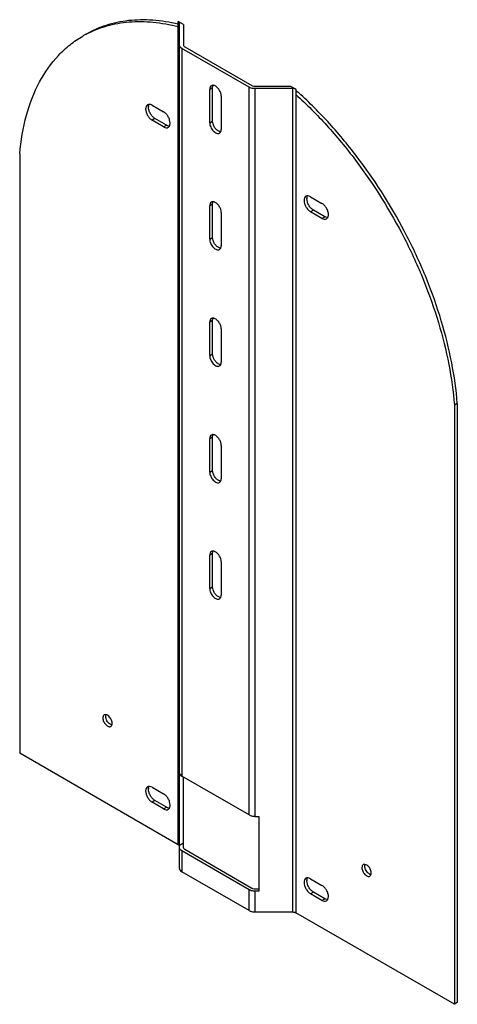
# Model space of a CAD drawing. Header units: millimetres. Extents: x 97 to 312, y 44 to 527.
import ezdxf

# ---------------------------------------------------------------- set-up
doc = ezdxf.new("R2010")
doc.units = ezdxf.units.MM
doc.header["$LTSCALE"] = 37.123208
doc.layers.get('0').update_dxf_attribs({"linetype": 'CONTINUOUS'})

msp = doc.modelspace()

# ---------------------------------------------------------------- linework, layer by layer
at = {"color": 7, "linetype": 'Continuous'}
for p, q in [((174.89, 122.27), (174.89, 526.44)), ((177.48, 524.94), (174.89, 526.44)), ((175.48, 514.81), (175.48, 525.62)), ((177.48, 524.94), (177.48, 514.81)), ((175.48, 110.64), (175.48, 514.81)), ((176.65, 513.17), (176.65, 155.95)), ((209.66, 494.11), (176.65, 513.17)), ((178.06, 513.99), (211.07, 494.93)), ((191.74, 493.85), (190.32, 493.03)), ((190.32, 476.7), (190.32, 493.03)), ((191.74, 477.52), (191.74, 493.85)), ((209.66, 136.89), (209.66, 494.11)), ((212.49, 494.59), (230.04, 494.59)), ((212.49, 493.44), (212.49, 136.22)), ((231.22, 493.44), (212.49, 493.44)), ((230.04, 494.59), (232.63, 493.1)), ((231.22, 89.27), (231.22, 493.44)), ((232.63, 493.1), (232.63, 88.93)), ((195.98, 489.76), (195.98, 473.43)), ((162.04, 485.27), (167.7, 482.01)), ((163.45, 478.74), (162.04, 477.92)), ((169.11, 475.47), (163.45, 478.74)), ((167.7, 474.66), (162.04, 477.92)), ((167.7, 474.66), (169.11, 475.47)), ((190.32, 476.7), (191.74, 477.52)), ((96.99, 461.39), (96.99, 167.24)), ((239.82, 440.37), (245.48, 437.1)), ((191.74, 436.69), (190.32, 435.87)), ((190.32, 419.54), (190.32, 435.87)), ((191.74, 420.36), (191.74, 436.69)), ((195.98, 432.61), (195.98, 416.28)), ((241.24, 433.83), (239.82, 433.02)), ((245.48, 429.75), (239.82, 433.02)), ((246.89, 430.57), (241.24, 433.83)), ((245.48, 429.75), (246.89, 430.57)), ((190.32, 419.54), (191.74, 420.36)), ((191.74, 379.54), (190.32, 378.72)), ((190.32, 362.39), (190.32, 378.72)), ((191.74, 363.21), (191.74, 379.54)), ((195.98, 375.45), (195.98, 359.12)), ((190.32, 362.39), (191.74, 363.21)), ((311.95, 338.92), (310.53, 338.1)), ((311.95, 338.92), (311.95, 44.77)), ((310.53, 338.1), (310.53, 43.95)), ((191.74, 322.38), (190.32, 321.56)), ((190.32, 305.23), (190.32, 321.56)), ((191.74, 306.05), (191.74, 322.38)), ((195.98, 318.3), (195.98, 301.97)), ((190.32, 305.23), (191.74, 306.05)), ((191.74, 265.23), (190.32, 264.41)), ((190.32, 248.08), (190.32, 264.41)), ((191.74, 248.9), (191.74, 265.23)), ((195.98, 261.14), (195.98, 244.81)), ((190.32, 248.08), (191.74, 248.9)), ((174.89, 122.27), (96.99, 167.24)), ((209.66, 136.89), (176.65, 155.95)), ((177.48, 120.84), (177.48, 155.48)), ((162.04, 150.51), (167.7, 147.24)), ((163.45, 143.97), (162.04, 143.16)), ((167.7, 139.89), (162.04, 143.16)), ((169.11, 140.71), (163.45, 143.97)), ((167.7, 139.89), (169.11, 140.71)), ((212.49, 136.22), (214.49, 136.22)), ((214.49, 136.22), (214.49, 99.48)), ((175.48, 122), (177.48, 123.15)), ((209.66, 100.15), (176.65, 119.21)), ((176.65, 119.21), (176.65, 109.01)), ((178.06, 120.03), (211.07, 100.97)), ((209.66, 89.95), (176.65, 109.01)), ((239.82, 105.6), (245.48, 102.33)), ((209.66, 89.95), (209.66, 100.15)), ((212.49, 100.63), (214.49, 100.63)), ((214.49, 99.48), (212.49, 99.48)), ((212.49, 99.48), (212.49, 89.27)), ((241.24, 99.07), (239.82, 98.25)), ((245.48, 94.99), (239.82, 98.25)), ((246.89, 95.8), (241.24, 99.07)), ((245.48, 94.99), (246.89, 95.8)), ((212.49, 89.27), (231.22, 89.27)), ((310.53, 43.95), (232.63, 88.93)), ((311.95, 44.77), (310.53, 43.95))]:
    msp.add_line(p, q, dxfattribs=at)
for centre, radius, start, end in [((153.3, 475.32), 50.69, 118.1491, 119.9944), ((153.33, 475.27), 50.75, 117.7538, 118.1493), ((230.42, 487.11), 5.58, 63.5568, 66.6252), ((164.16, 484.26), 3.89, 174.4251, 180.0677), ((241.94, 439.35), 3.89, 174.4251, 180.0677), ((164.16, 149.49), 3.89, 174.4251, 180.0677), ((241.94, 104.58), 3.89, 174.4251, 180.0677)]:
    msp.add_arc(centre, radius, start, end, dxfattribs=at)
for points, knots in [([(174.88, 525.02), (170.76, 525.99), (162.63, 527.3), (150.6, 527.18), (139.39, 524.88), (132.54, 521.87), (129.38, 520.04)], [0, 0, 0, 0, 0.271334, 0.525221, 0.766106, 1, 1, 1, 1]), ([(129.7, 520.18), (132.88, 521.86), (139.75, 524.57), (150.89, 526.51), (162.79, 526.33), (170.82, 524.88), (174.89, 523.85)], [0, 0, 0, 0, 0.233029, 0.473923, 0.728253, 1, 1, 1, 1]), ([(175.48, 525.62), (175.48, 525.78), (175.34, 526.12), (175.06, 526.34), (174.89, 526.44)], [0, 0, 0, 0, 0.449243, 1, 1, 1, 1]), ([(96.99, 461.39), (97.56, 467.81), (99.6, 479.99), (105.93, 496.58), (113.89, 507.99), (121.57, 515.09), (125.78, 517.96), (127.96, 519.22)], [0, 0, 0, 0, 0.283766, 0.540859, 0.776307, 0.888961, 1, 1, 1, 1]), ([(176.65, 513.17), (176.32, 513.36), (175.75, 513.8), (175.48, 514.5), (175.48, 514.81)], [0, 0, 0, 0, 0.550757, 1, 1, 1, 1]), ([(177.48, 514.81), (177.48, 514.65), (177.61, 514.3), (177.9, 514.09), (178.06, 513.99)], [0, 0, 0, 0, 0.449243, 1, 1, 1, 1]), ([(191.15, 494.86), (190.88, 494.71), (190.42, 494.12), (190.32, 493.41), (190.32, 493.03)], [0, 0, 0, 0, 0.449148, 1, 1, 1, 1]), ([(192.04, 495.04), (192, 495.05), (191.83, 495.05), (191.66, 495.04), (191.53, 495.01)], [0, 0, 0, 0, 0.25968, 1, 1, 1, 1]), ([(191.74, 493.85), (191.74, 493.96), (191.76, 494.37), (191.86, 494.78), (191.99, 495.05)], [0, 0, 0, 0, 0.272783, 1, 1, 1, 1]), ([(192.67, 494.89), (192.62, 494.91), (192.42, 494.98), (192.2, 495.03), (192.04, 495.04)], [0, 0, 0, 0, 0.262965, 1, 1, 1, 1]), ([(195.98, 489.76), (195.98, 490.28), (195.77, 491.37), (195.04, 492.87), (194.01, 494.12), (193.12, 494.72), (192.67, 494.89)], [0, 0, 0, 0, 0.243004, 0.511779, 0.774046, 1, 1, 1, 1]), ([(212.49, 493.44), (212.23, 493.44), (211.26, 493.49), (210.28, 493.76), (209.66, 494.11)], [0, 0, 0, 0, 0.267144, 1, 1, 1, 1]), ([(211.07, 494.93), (211.17, 494.88), (211.61, 494.67), (212.11, 494.59), (212.49, 494.59)], [0, 0, 0, 0, 0.229115, 1, 1, 1, 1]), ([(232.63, 493.1), (232.53, 493.16), (232.09, 493.36), (231.59, 493.44), (231.22, 493.44)], [0, 0, 0, 0, 0.229115, 1, 1, 1, 1]), ([(232.63, 490.52), (237.92, 485.74), (248.19, 475.46), (267.09, 452.59), (283.09, 426.97), (295.59, 399.67), (302.92, 378.96), (308.06, 358.45), (310, 344.78), (310.53, 338.1)], [0, 0, 0, 0, 0.122267, 0.249021, 0.508508, 0.637628, 0.763711, 0.885002, 1, 1, 1, 1]), ([(234.04, 491.33), (233.96, 491.41), (233.61, 491.7), (233.21, 491.95), (232.9, 492.1)], [0, 0, 0, 0, 0.243215, 1, 1, 1, 1]), ([(311.95, 338.92), (311.41, 345.6), (309.47, 359.26), (304.34, 379.78), (297.01, 400.49), (284.51, 427.78), (268.5, 453.41), (249.61, 476.27), (239.34, 486.56), (234.04, 491.33)], [0, 0, 0, 0, 0.114998, 0.236289, 0.362372, 0.491492, 0.750979, 0.877733, 1, 1, 1, 1]), ([(159.79, 485.49), (159.49, 485.32), (158.96, 484.66), (158.86, 483.86), (158.86, 483.44)], [0, 0, 0, 0, 0.449166, 1, 1, 1, 1]), ([(158.86, 483.44), (158.86, 482.91), (159.05, 481.81), (159.74, 480.27), (160.73, 478.9), (161.59, 478.18), (162.04, 477.92)], [0, 0, 0, 0, 0.237254, 0.500001, 0.762748, 1, 1, 1, 1]), ([(162.04, 485.27), (161.67, 485.49), (160.92, 485.8), (160.09, 485.67), (159.79, 485.49)], [0, 0, 0, 0, 0.550833, 1, 1, 1, 1]), ([(163.45, 478.74), (163, 479), (162.15, 479.72), (161.15, 481.08), (160.47, 482.63), (160.27, 483.73), (160.27, 484.25)], [0, 0, 0, 0, 0.237252, 0.499999, 0.762746, 1, 1, 1, 1]), ([(160.29, 484.63), (160.3, 484.73), (160.35, 485.1), (160.47, 485.47), (160.61, 485.7)], [0, 0, 0, 0, 0.270189, 1, 1, 1, 1]), ([(170.88, 476.5), (170.88, 477.02), (170.68, 478.12), (170, 479.66), (169, 481.03), (168.15, 481.75), (167.7, 482.01)], [0, 0, 0, 0, 0.237254, 0.500001, 0.762748, 1, 1, 1, 1]), ([(167.7, 474.66), (168.07, 474.44), (168.81, 474.13), (169.64, 474.26), (169.95, 474.44)], [0, 0, 0, 0, 0.550833, 1, 1, 1, 1]), ([(170.54, 475.04), (170.43, 475.04), (169.92, 475.08), (169.45, 475.28), (169.11, 475.47)], [0, 0, 0, 0, 0.226837, 1, 1, 1, 1]), ([(170.27, 474.69), (170.37, 474.79), (170.76, 475.31), (170.88, 475.99), (170.88, 476.5)], [0, 0, 0, 0, 0.221496, 1, 1, 1, 1]), ([(190.32, 476.7), (190.32, 475.99), (190.72, 474.5), (191.73, 472.93), (192.82, 471.97), (193.64, 471.52), (194.45, 471.36), (194.95, 471.49), (195.15, 471.6)], [0, 0, 0, 0, 0.269872, 0.561254, 0.695402, 0.813106, 0.912846, 1, 1, 1, 1]), ([(195.07, 472.38), (194.62, 472.55), (193.73, 473.14), (192.69, 474.4), (191.96, 475.9), (191.74, 477), (191.74, 477.52)], [0, 0, 0, 0, 0.225372, 0.487591, 0.756688, 1, 1, 1, 1]), ([(195.7, 472.24), (195.65, 472.24), (195.43, 472.27), (195.22, 472.32), (195.07, 472.38)], [0, 0, 0, 0, 0.238031, 1, 1, 1, 1]), ([(195.15, 471.6), (195.42, 471.76), (195.89, 472.34), (195.98, 473.05), (195.98, 473.43)], [0, 0, 0, 0, 0.449148, 1, 1, 1, 1]), ([(237.57, 440.59), (237.27, 440.41), (236.74, 439.76), (236.64, 438.96), (236.64, 438.53)], [0, 0, 0, 0, 0.449166, 1, 1, 1, 1]), ([(239.82, 440.37), (239.45, 440.58), (238.71, 440.89), (237.88, 440.76), (237.57, 440.59)], [0, 0, 0, 0, 0.550833, 1, 1, 1, 1]), ([(238.07, 439.73), (238.08, 439.83), (238.14, 440.2), (238.26, 440.56), (238.39, 440.8)], [0, 0, 0, 0, 0.270189, 1, 1, 1, 1]), ([(191.15, 437.71), (190.88, 437.55), (190.42, 436.97), (190.32, 436.26), (190.32, 435.87)], [0, 0, 0, 0, 0.449148, 1, 1, 1, 1]), ([(192.04, 437.89), (192, 437.89), (191.83, 437.9), (191.66, 437.88), (191.53, 437.85)], [0, 0, 0, 0, 0.25968, 1, 1, 1, 1]), ([(191.74, 436.69), (191.74, 436.8), (191.76, 437.21), (191.86, 437.62), (191.99, 437.89)], [0, 0, 0, 0, 0.272783, 1, 1, 1, 1]), ([(192.67, 437.74), (192.62, 437.76), (192.42, 437.83), (192.2, 437.87), (192.04, 437.89)], [0, 0, 0, 0, 0.262965, 1, 1, 1, 1]), ([(195.98, 432.61), (195.98, 433.13), (195.77, 434.22), (195.04, 435.71), (194.01, 436.97), (193.12, 437.57), (192.67, 437.74)], [0, 0, 0, 0, 0.243004, 0.511779, 0.774046, 1, 1, 1, 1]), ([(236.64, 438.53), (236.64, 438.01), (236.84, 436.91), (237.52, 435.36), (238.52, 434), (239.37, 433.28), (239.82, 433.02)], [0, 0, 0, 0, 0.237254, 0.500001, 0.762748, 1, 1, 1, 1]), ([(241.24, 433.83), (240.78, 434.09), (239.93, 434.81), (238.93, 436.18), (238.25, 437.72), (238.05, 438.82), (238.05, 439.35)], [0, 0, 0, 0, 0.237252, 0.499999, 0.762746, 1, 1, 1, 1]), ([(248.66, 431.59), (248.66, 432.11), (248.47, 433.21), (247.78, 434.76), (246.79, 436.12), (245.93, 436.84), (245.48, 437.1)], [0, 0, 0, 0, 0.237254, 0.500001, 0.762748, 1, 1, 1, 1]), ([(248.32, 430.13), (248.21, 430.13), (247.71, 430.18), (247.23, 430.37), (246.89, 430.57)], [0, 0, 0, 0, 0.226837, 1, 1, 1, 1]), ([(248.05, 429.78), (248.15, 429.88), (248.55, 430.4), (248.66, 431.09), (248.66, 431.59)], [0, 0, 0, 0, 0.221496, 1, 1, 1, 1]), ([(245.48, 429.75), (245.85, 429.54), (246.6, 429.23), (247.43, 429.35), (247.73, 429.53)], [0, 0, 0, 0, 0.550833, 1, 1, 1, 1]), ([(190.32, 419.54), (190.32, 418.83), (190.72, 417.35), (191.73, 415.78), (192.82, 414.82), (193.64, 414.37), (194.45, 414.2), (194.95, 414.33), (195.15, 414.45)], [0, 0, 0, 0, 0.269872, 0.561254, 0.695402, 0.813106, 0.912846, 1, 1, 1, 1]), ([(195.07, 415.22), (194.62, 415.39), (193.73, 415.99), (192.69, 417.24), (191.96, 418.75), (191.74, 419.84), (191.74, 420.36)], [0, 0, 0, 0, 0.225372, 0.487591, 0.756688, 1, 1, 1, 1]), ([(195.15, 414.45), (195.42, 414.6), (195.89, 415.19), (195.98, 415.9), (195.98, 416.28)], [0, 0, 0, 0, 0.449148, 1, 1, 1, 1]), ([(195.7, 415.08), (195.65, 415.09), (195.43, 415.11), (195.22, 415.17), (195.07, 415.22)], [0, 0, 0, 0, 0.238031, 1, 1, 1, 1]), ([(191.15, 380.55), (190.88, 380.4), (190.42, 379.81), (190.32, 379.1), (190.32, 378.72)], [0, 0, 0, 0, 0.449148, 1, 1, 1, 1]), ([(192.04, 380.73), (192, 380.73), (191.83, 380.74), (191.66, 380.73), (191.53, 380.7)], [0, 0, 0, 0, 0.25968, 1, 1, 1, 1]), ([(191.74, 379.54), (191.74, 379.65), (191.76, 380.06), (191.86, 380.47), (191.99, 380.74)], [0, 0, 0, 0, 0.272783, 1, 1, 1, 1]), ([(192.67, 380.58), (192.62, 380.6), (192.42, 380.67), (192.2, 380.72), (192.04, 380.73)], [0, 0, 0, 0, 0.262965, 1, 1, 1, 1]), ([(195.98, 375.45), (195.98, 375.97), (195.77, 377.06), (195.04, 378.56), (194.01, 379.81), (193.12, 380.41), (192.67, 380.58)], [0, 0, 0, 0, 0.243004, 0.511779, 0.774046, 1, 1, 1, 1]), ([(195.07, 358.07), (194.62, 358.24), (193.73, 358.83), (192.69, 360.09), (191.96, 361.59), (191.74, 362.69), (191.74, 363.21)], [0, 0, 0, 0, 0.225372, 0.487591, 0.756688, 1, 1, 1, 1]), ([(190.32, 362.39), (190.32, 361.68), (190.72, 360.19), (191.73, 358.62), (192.82, 357.66), (193.64, 357.21), (194.45, 357.05), (194.95, 357.18), (195.15, 357.29)], [0, 0, 0, 0, 0.269872, 0.561254, 0.695402, 0.813106, 0.912846, 1, 1, 1, 1]), ([(195.7, 357.93), (195.65, 357.93), (195.43, 357.95), (195.22, 358.01), (195.07, 358.07)], [0, 0, 0, 0, 0.238031, 1, 1, 1, 1]), ([(195.15, 357.29), (195.42, 357.45), (195.89, 358.03), (195.98, 358.74), (195.98, 359.12)], [0, 0, 0, 0, 0.449148, 1, 1, 1, 1]), ([(191.15, 323.4), (190.88, 323.24), (190.42, 322.66), (190.32, 321.95), (190.32, 321.56)], [0, 0, 0, 0, 0.449148, 1, 1, 1, 1]), ([(192.04, 323.58), (192, 323.58), (191.83, 323.59), (191.66, 323.57), (191.53, 323.54)], [0, 0, 0, 0, 0.25968, 1, 1, 1, 1]), ([(191.74, 322.38), (191.74, 322.49), (191.76, 322.9), (191.86, 323.31), (191.99, 323.58)], [0, 0, 0, 0, 0.272783, 1, 1, 1, 1]), ([(192.67, 323.43), (192.62, 323.45), (192.42, 323.52), (192.2, 323.56), (192.04, 323.58)], [0, 0, 0, 0, 0.262965, 1, 1, 1, 1]), ([(195.98, 318.3), (195.98, 318.82), (195.77, 319.91), (195.04, 321.4), (194.01, 322.66), (193.12, 323.26), (192.67, 323.43)], [0, 0, 0, 0, 0.243004, 0.511779, 0.774046, 1, 1, 1, 1]), ([(190.32, 305.23), (190.32, 304.52), (190.72, 303.04), (191.73, 301.47), (192.82, 300.51), (193.64, 300.06), (194.45, 299.89), (194.95, 300.02), (195.15, 300.14)], [0, 0, 0, 0, 0.269872, 0.561254, 0.695402, 0.813106, 0.912846, 1, 1, 1, 1]), ([(195.07, 300.91), (194.62, 301.08), (193.73, 301.68), (192.69, 302.93), (191.96, 304.44), (191.74, 305.53), (191.74, 306.05)], [0, 0, 0, 0, 0.225372, 0.487591, 0.756688, 1, 1, 1, 1]), ([(195.7, 300.77), (195.65, 300.78), (195.43, 300.8), (195.22, 300.86), (195.07, 300.91)], [0, 0, 0, 0, 0.238031, 1, 1, 1, 1]), ([(195.15, 300.14), (195.42, 300.29), (195.89, 300.88), (195.98, 301.59), (195.98, 301.97)], [0, 0, 0, 0, 0.449148, 1, 1, 1, 1]), ([(191.15, 266.24), (190.88, 266.09), (190.42, 265.5), (190.32, 264.79), (190.32, 264.41)], [0, 0, 0, 0, 0.449148, 1, 1, 1, 1]), ([(192.04, 266.42), (192, 266.42), (191.83, 266.43), (191.66, 266.42), (191.53, 266.39)], [0, 0, 0, 0, 0.25968, 1, 1, 1, 1]), ([(191.74, 265.23), (191.74, 265.34), (191.76, 265.75), (191.86, 266.16), (191.99, 266.43)], [0, 0, 0, 0, 0.272783, 1, 1, 1, 1]), ([(192.67, 266.27), (192.62, 266.29), (192.42, 266.36), (192.2, 266.41), (192.04, 266.42)], [0, 0, 0, 0, 0.262965, 1, 1, 1, 1]), ([(195.98, 261.14), (195.98, 261.66), (195.77, 262.75), (195.04, 264.25), (194.01, 265.5), (193.12, 266.1), (192.67, 266.27)], [0, 0, 0, 0, 0.243004, 0.511779, 0.774046, 1, 1, 1, 1]), ([(190.32, 248.08), (190.32, 247.36), (190.72, 245.88), (191.73, 244.31), (192.82, 243.35), (193.64, 242.9), (194.45, 242.74), (194.95, 242.87), (195.15, 242.98)], [0, 0, 0, 0, 0.269872, 0.561254, 0.695402, 0.813106, 0.912846, 1, 1, 1, 1]), ([(195.07, 243.76), (194.62, 243.93), (193.73, 244.52), (192.69, 245.78), (191.96, 247.28), (191.74, 248.38), (191.74, 248.9)], [0, 0, 0, 0, 0.225372, 0.487591, 0.756688, 1, 1, 1, 1]), ([(195.7, 243.62), (195.65, 243.62), (195.43, 243.64), (195.22, 243.7), (195.07, 243.76)], [0, 0, 0, 0, 0.238031, 1, 1, 1, 1]), ([(195.15, 242.98), (195.42, 243.14), (195.89, 243.72), (195.98, 244.43), (195.98, 244.81)], [0, 0, 0, 0, 0.449148, 1, 1, 1, 1]), ([(138.5, 185.98), (138.28, 185.86), (137.9, 185.38), (137.82, 184.8), (137.82, 184.49)], [0, 0, 0, 0, 0.449148, 1, 1, 1, 1]), ([(137.82, 184.49), (137.82, 183.91), (138.14, 182.71), (138.97, 181.43), (139.85, 180.65), (140.52, 180.29), (141.17, 180.15), (141.58, 180.26), (141.74, 180.35)], [0, 0, 0, 0, 0.269872, 0.561254, 0.695402, 0.813106, 0.912846, 1, 1, 1, 1]), ([(140.26, 185.73), (139.98, 185.92), (139.4, 186.2), (138.73, 186.12), (138.5, 185.98)], [0, 0, 0, 0, 0.555881, 1, 1, 1, 1]), ([(139.24, 185.31), (139.24, 185.38), (139.25, 185.65), (139.3, 185.92), (139.36, 186.1)], [0, 0, 0, 0, 0.267173, 1, 1, 1, 1]), ([(141.41, 181.41), (140.76, 181.82), (139.97, 182.77), (139.37, 184.18), (139.24, 184.95), (139.24, 185.31)], [0, 0, 0, 0, 0.501506, 0.763452, 1, 1, 1, 1]), ([(142.42, 181.84), (142.42, 182.59), (141.92, 184.1), (140.91, 185.31), (140.26, 185.73)], [0, 0, 0, 0, 0.496085, 1, 1, 1, 1]), ([(142.29, 181.04), (142.22, 181.05), (141.91, 181.13), (141.62, 181.27), (141.41, 181.41)], [0, 0, 0, 0, 0.230405, 1, 1, 1, 1]), ([(141.74, 180.35), (141.96, 180.48), (142.34, 180.95), (142.42, 181.53), (142.42, 181.84)], [0, 0, 0, 0, 0.449148, 1, 1, 1, 1]), ([(175.48, 157.59), (175.48, 157.28), (175.75, 156.58), (176.32, 156.15), (176.65, 155.95)], [0, 0, 0, 0, 0.449243, 1, 1, 1, 1]), ([(159.79, 150.73), (159.49, 150.55), (158.96, 149.9), (158.86, 149.1), (158.86, 148.67)], [0, 0, 0, 0, 0.449166, 1, 1, 1, 1]), ([(162.04, 150.51), (161.67, 150.72), (160.92, 151.03), (160.09, 150.9), (159.79, 150.73)], [0, 0, 0, 0, 0.550833, 1, 1, 1, 1]), ([(160.29, 149.87), (160.3, 149.97), (160.35, 150.34), (160.47, 150.7), (160.61, 150.94)], [0, 0, 0, 0, 0.270189, 1, 1, 1, 1]), ([(158.86, 148.67), (158.86, 148.15), (159.05, 147.05), (159.74, 145.5), (160.73, 144.14), (161.59, 143.42), (162.04, 143.16)], [0, 0, 0, 0, 0.237254, 0.500001, 0.762748, 1, 1, 1, 1]), ([(163.45, 143.97), (163, 144.24), (162.15, 144.95), (161.15, 146.32), (160.47, 147.86), (160.27, 148.96), (160.27, 149.49)], [0, 0, 0, 0, 0.237252, 0.499999, 0.762746, 1, 1, 1, 1]), ([(170.88, 141.73), (170.88, 142.25), (170.68, 143.35), (170, 144.9), (169, 146.26), (168.15, 146.98), (167.7, 147.24)], [0, 0, 0, 0, 0.237254, 0.500001, 0.762748, 1, 1, 1, 1]), ([(170.54, 140.27), (170.43, 140.27), (169.92, 140.32), (169.45, 140.51), (169.11, 140.71)], [0, 0, 0, 0, 0.226837, 1, 1, 1, 1]), ([(170.27, 139.92), (170.37, 140.02), (170.76, 140.54), (170.88, 141.23), (170.88, 141.73)], [0, 0, 0, 0, 0.221496, 1, 1, 1, 1]), ([(167.7, 139.89), (168.07, 139.68), (168.81, 139.37), (169.64, 139.49), (169.95, 139.67)], [0, 0, 0, 0, 0.550833, 1, 1, 1, 1]), ([(209.66, 136.89), (209.85, 136.78), (210.74, 136.37), (211.74, 136.22), (212.49, 136.22)], [0, 0, 0, 0, 0.229115, 1, 1, 1, 1]), ([(174.89, 122.27), (174.97, 122.22), (175.23, 122.05), (175.43, 121.77), (175.47, 121.55)], [0, 0, 0, 0, 0.290369, 1, 1, 1, 1]), ([(176.65, 119.21), (176.32, 119.4), (175.75, 119.84), (175.48, 120.53), (175.48, 120.84)], [0, 0, 0, 0, 0.550757, 1, 1, 1, 1]), ([(177.48, 120.84), (177.48, 120.69), (177.61, 120.34), (177.9, 120.12), (178.06, 120.03)], [0, 0, 0, 0, 0.449243, 1, 1, 1, 1]), ([(265.78, 112.5), (265.56, 112.37), (265.18, 111.9), (265.1, 111.32), (265.1, 111.01)], [0, 0, 0, 0, 0.449148, 1, 1, 1, 1]), ([(267.54, 112.25), (267.26, 112.44), (266.68, 112.71), (266.01, 112.63), (265.78, 112.5)], [0, 0, 0, 0, 0.555881, 1, 1, 1, 1]), ([(266.52, 111.83), (266.52, 111.9), (266.53, 112.17), (266.58, 112.44), (266.64, 112.62)], [0, 0, 0, 0, 0.267173, 1, 1, 1, 1]), ([(268.69, 107.92), (268.04, 108.34), (267.25, 109.28), (266.65, 110.7), (266.52, 111.46), (266.52, 111.83)], [0, 0, 0, 0, 0.501506, 0.763452, 1, 1, 1, 1]), ([(269.7, 108.36), (269.7, 109.11), (269.2, 110.62), (268.19, 111.83), (267.54, 112.25)], [0, 0, 0, 0, 0.496085, 1, 1, 1, 1]), ([(175.48, 110.64), (175.48, 110.33), (175.75, 109.63), (176.32, 109.2), (176.65, 109.01)], [0, 0, 0, 0, 0.449243, 1, 1, 1, 1]), ([(265.1, 111.01), (265.1, 110.43), (265.42, 109.23), (266.25, 107.95), (267.13, 107.17), (267.8, 106.8), (268.45, 106.67), (268.86, 106.77), (269.02, 106.87)], [0, 0, 0, 0, 0.269872, 0.561254, 0.695402, 0.813106, 0.912846, 1, 1, 1, 1]), ([(269.57, 107.56), (269.5, 107.57), (269.19, 107.64), (268.9, 107.79), (268.69, 107.92)], [0, 0, 0, 0, 0.230405, 1, 1, 1, 1]), ([(269.02, 106.87), (269.24, 106.99), (269.62, 107.47), (269.7, 108.05), (269.7, 108.36)], [0, 0, 0, 0, 0.449148, 1, 1, 1, 1]), ([(237.57, 105.82), (237.27, 105.65), (236.74, 104.99), (236.64, 104.19), (236.64, 103.76)], [0, 0, 0, 0, 0.449166, 1, 1, 1, 1]), ([(236.64, 103.76), (236.64, 103.24), (236.84, 102.14), (237.52, 100.6), (238.52, 99.23), (239.37, 98.51), (239.82, 98.25)], [0, 0, 0, 0, 0.237254, 0.500001, 0.762748, 1, 1, 1, 1]), ([(239.82, 105.6), (239.45, 105.81), (238.71, 106.12), (237.88, 106), (237.57, 105.82)], [0, 0, 0, 0, 0.550833, 1, 1, 1, 1]), ([(241.24, 99.07), (240.78, 99.33), (239.93, 100.05), (238.93, 101.41), (238.25, 102.96), (238.05, 104.06), (238.05, 104.58)], [0, 0, 0, 0, 0.237252, 0.499999, 0.762746, 1, 1, 1, 1]), ([(238.07, 104.96), (238.08, 105.06), (238.14, 105.43), (238.26, 105.8), (238.39, 106.03)], [0, 0, 0, 0, 0.270189, 1, 1, 1, 1]), ([(248.66, 96.82), (248.66, 97.34), (248.47, 98.44), (247.78, 99.99), (246.79, 101.35), (245.93, 102.07), (245.48, 102.33)], [0, 0, 0, 0, 0.237254, 0.500001, 0.762748, 1, 1, 1, 1]), ([(212.49, 99.48), (212.23, 99.48), (211.26, 99.53), (210.28, 99.8), (209.66, 100.15)], [0, 0, 0, 0, 0.267144, 1, 1, 1, 1]), ([(211.07, 100.97), (211.17, 100.91), (211.61, 100.71), (212.11, 100.63), (212.49, 100.63)], [0, 0, 0, 0, 0.229115, 1, 1, 1, 1]), ([(248.05, 95.01), (248.15, 95.11), (248.55, 95.64), (248.66, 96.32), (248.66, 96.82)], [0, 0, 0, 0, 0.221496, 1, 1, 1, 1]), ([(245.48, 94.99), (245.85, 94.77), (246.6, 94.46), (247.43, 94.59), (247.73, 94.76)], [0, 0, 0, 0, 0.550833, 1, 1, 1, 1]), ([(248.32, 95.37), (248.21, 95.37), (247.71, 95.41), (247.23, 95.61), (246.89, 95.8)], [0, 0, 0, 0, 0.226837, 1, 1, 1, 1]), ([(209.66, 89.95), (209.85, 89.83), (210.74, 89.42), (211.74, 89.27), (212.49, 89.27)], [0, 0, 0, 0, 0.229115, 1, 1, 1, 1]), ([(231.22, 89.27), (231.35, 89.27), (231.83, 89.24), (232.32, 89.11), (232.63, 88.93)], [0, 0, 0, 0, 0.267144, 1, 1, 1, 1])]:
    msp.add_open_spline(points, degree=3, knots=knots, dxfattribs=at)
for points in [[(191.53, 495.01), (191.4, 494.98), (191.27, 494.93), (191.15, 494.86)], [(169.95, 474.44), (170.07, 474.5), (170.17, 474.59), (170.27, 474.69)], [(191.53, 437.85), (191.4, 437.82), (191.27, 437.77), (191.15, 437.71)], [(247.73, 429.53), (247.85, 429.6), (247.96, 429.68), (248.05, 429.78)], [(191.53, 380.7), (191.4, 380.67), (191.27, 380.62), (191.15, 380.55)], [(191.53, 323.54), (191.4, 323.51), (191.27, 323.46), (191.15, 323.4)], [(191.53, 266.39), (191.4, 266.36), (191.27, 266.31), (191.15, 266.24)], [(169.95, 139.67), (170.07, 139.74), (170.17, 139.82), (170.27, 139.92)], [(247.73, 94.76), (247.85, 94.83), (247.96, 94.92), (248.05, 95.01)]]:
    msp.add_open_spline(points, degree=3, dxfattribs=at)

doc.saveas('drawing.dxf')
